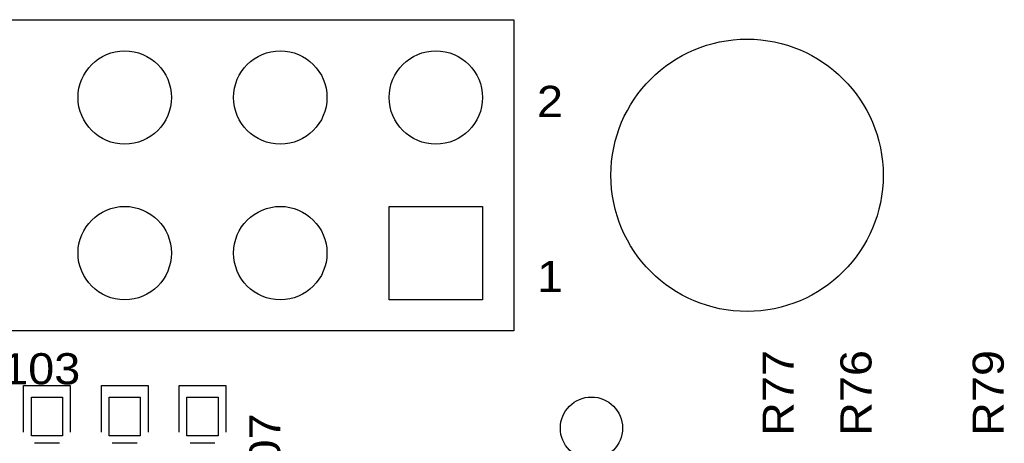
# Model space of a CAD drawing. Extents: x -14006 to 19506, y -9606 to 12409.
# Tile 18 of 20: x 13039 to 15570, y 8534 to 9623. Entities that reach past the tile are written whole.
import ezdxf

# ---------------------------------------------------------------- set-up
doc = ezdxf.new("R2010")
doc.units = 0
doc.header["$MEASUREMENT"] = 0
doc.layers.get('0').update_dxf_attribs({"linetype": 'CONTINUOUS'})
doc.layers.add('1', color=7, linetype='CONTINUOUS')

# ---------------------------------------------------------------- blocks, each defined once
blk = doc.blocks.new('FIGURE_SQUARE')
blk.add_lwpolyline([(-0.5, -0.5), (-0.5, 0.5), (0.5, 0.5), (0.5, -0.5)], close=True)
blk = doc.blocks.new('FIGURE_CIRCLE')
blk.add_circle((0, 0), 0.5)

msp = doc.modelspace()

# ---------------------------------------------------------------- linework, layer by layer
at = {"layer": '1'}
msp.add_lwpolyline([(14308.68, 9622.64), (14308.68, 8822.64), (5108.68, 8822.64), (5108.68, 9622.64)], close=True, dxfattribs=at)
for points in [[(13048.68, 8562.64), (13048.68, 8682.64), (13168.68, 8682.64), (13168.68, 8562.64)], [(13248.68, 8562.64), (13248.68, 8682.64), (13368.68, 8682.64), (13368.68, 8562.64)], [(13448.68, 8562.64), (13448.68, 8682.64), (13568.68, 8682.64), (13568.68, 8562.64)], [(13076.68, 8534.64), (13140.68, 8534.64)], [(13276.68, 8534.64), (13340.68, 8534.64)], [(13476.68, 8534.64), (13540.68, 8534.64)]]:
    msp.add_lwpolyline(points, dxfattribs=at)

# ---------------------------------------------------------------- block references
for name, p, xscale, yscale in [('FIGURE_CIRCLE', (14908.68, 9222.64), 700, 700), ('FIGURE_CIRCLE', (13308.68, 9422.64), 240, 240), ('FIGURE_CIRCLE', (13708.68, 9422.64), 240, 240), ('FIGURE_CIRCLE', (14108.68, 9422.64), 240, 240), ('FIGURE_CIRCLE', (13308.68, 9022.64), 240, 240), ('FIGURE_CIRCLE', (13708.68, 9022.64), 240, 240), ('FIGURE_SQUARE', (14108.68, 9022.64), 240, 240), ('FIGURE_SQUARE', (13108.68, 8602.64), 80, 100), ('FIGURE_SQUARE', (13308.68, 8602.64), 80, 100), ('FIGURE_SQUARE', (13508.68, 8602.64), 80, 100), ('FIGURE_CIRCLE', (14508.68, 8572.64), 160, 160)]:
    msp.add_blockref(name, p, dxfattribs=dict(at, xscale=xscale, yscale=yscale))

# ---------------------------------------------------------------- texts
at = {"layer": '1', "width": 1.125}
for s, p in [('2', (14368.68, 9372.64)), ('1', (14368.68, 8922.64)), ('R103', (12906.68, 8685.32))]:
    msp.add_text(s, height=80, dxfattribs=at).set_placement(p)
for s, p in [('R77', (15028.68, 8552.64)), ('R76', (15228.68, 8552.64)), ('R79', (15568.68, 8552.64)), ('R107', (13708.68, 8322.64))]:
    msp.add_text(s, height=80, rotation=90, dxfattribs=at).set_placement(p)

doc.saveas('drawing.dxf')
